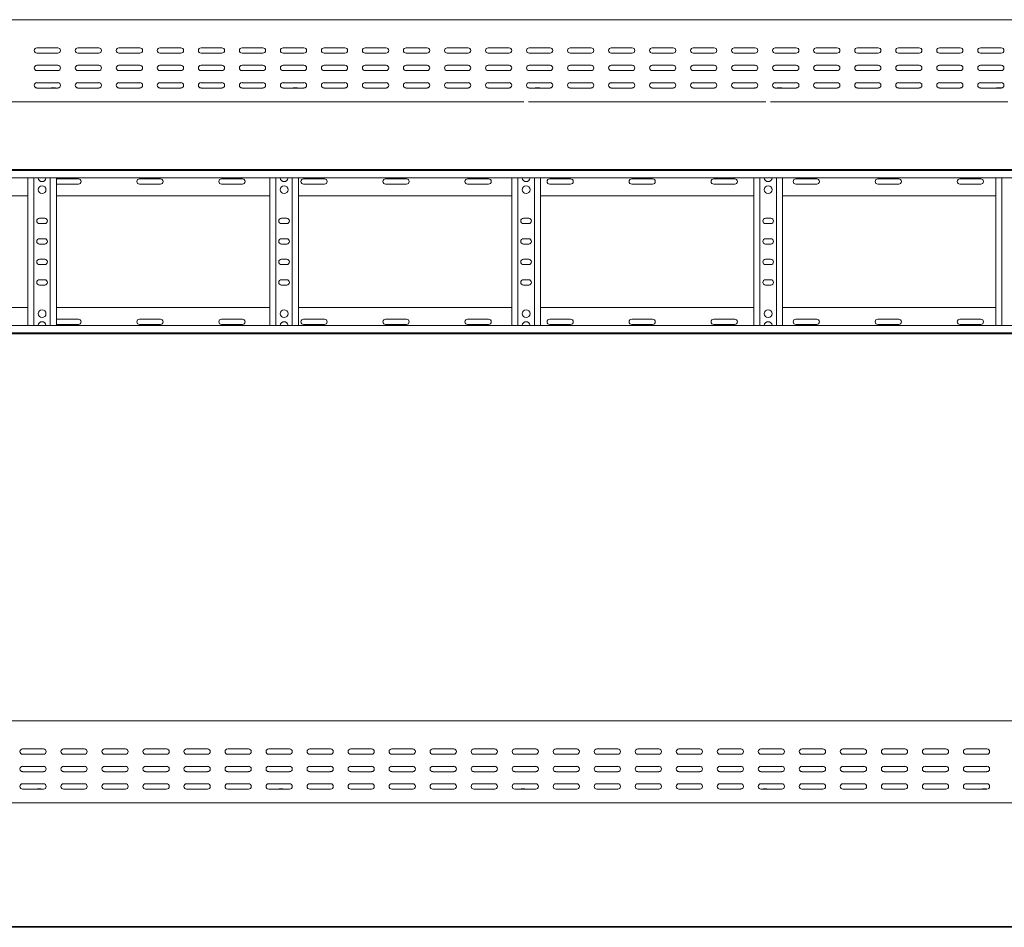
# Model space of a CAD drawing. Header units: millimetres. Extents: x -675 to 3662, y -5029 to -70.
# Tile 9 of 11: x 1153 to 2354, y -1176 to -70. Entities that reach past the tile are written whole.
import ezdxf

# ---------------------------------------------------------------- set-up
doc = ezdxf.new("R2010")
doc.units = ezdxf.units.MM

msp = doc.modelspace()

# ---------------------------------------------------------------- linework, layer by layer
at = {"color": 7, "linetype": 'Continuous', "lineweight": 15}
for p, q in [((3662.3, -69.8), (715.3, -69.8)), ((1200, -104.1), (1174.5, -104.1)), ((1250, -104.1), (1224.5, -104.1)), ((1300, -104.1), (1274.5, -104.1)), ((1350, -104.1), (1324.5, -104.1)), ((1400, -104.1), (1374.5, -104.1)), ((1450, -104.1), (1424.5, -104.1)), ((1500, -104.1), (1474.5, -104.1)), ((1550, -104.1), (1524.5, -104.1)), ((1600, -104.1), (1574.5, -104.1)), ((1650, -104.1), (1624.5, -104.1)), ((1700, -104.1), (1674.5, -104.1)), ((1750, -104.1), (1724.5, -104.1)), ((1800, -104.1), (1774.5, -104.1)), ((1850, -104.1), (1824.5, -104.1)), ((1900, -104.1), (1874.5, -104.1)), ((1950, -104.1), (1924.5, -104.1)), ((2000, -104.1), (1974.5, -104.1)), ((2050, -104.1), (2024.5, -104.1)), ((2100, -104.1), (2074.5, -104.1)), ((2150, -104.1), (2124.5, -104.1)), ((2200, -104.1), (2174.5, -104.1)), ((2250, -104.1), (2224.5, -104.1)), ((2300, -104.1), (2274.5, -104.1)), ((2350, -104.1), (2324.5, -104.1)), ((1174.5, -110.6), (1200, -110.6)), ((1224.5, -110.6), (1250, -110.6)), ((1274.5, -110.6), (1300, -110.6)), ((1324.5, -110.6), (1350, -110.6)), ((1374.5, -110.6), (1400, -110.6)), ((1424.5, -110.6), (1450, -110.6)), ((1474.5, -110.6), (1500, -110.6)), ((1524.5, -110.6), (1550, -110.6)), ((1574.5, -110.6), (1600, -110.6)), ((1624.5, -110.6), (1650, -110.6)), ((1674.5, -110.6), (1700, -110.6)), ((1724.5, -110.6), (1750, -110.6)), ((1774.5, -110.6), (1800, -110.6)), ((1824.5, -110.6), (1850, -110.6)), ((1874.5, -110.6), (1900, -110.6)), ((1924.5, -110.6), (1950, -110.6)), ((1974.5, -110.6), (2000, -110.6)), ((2024.5, -110.6), (2050, -110.6)), ((2074.5, -110.6), (2100, -110.6)), ((2124.5, -110.6), (2150, -110.6)), ((2174.5, -110.6), (2200, -110.6)), ((2224.5, -110.6), (2250, -110.6)), ((2274.5, -110.6), (2300, -110.6)), ((2324.5, -110.6), (2350, -110.6)), ((1200, -125.3), (1174.5, -125.3)), ((1174.5, -131.8), (1200, -131.8)), ((1250, -125.3), (1224.5, -125.3)), ((1224.5, -131.8), (1250, -131.8)), ((1300, -125.3), (1274.5, -125.3)), ((1274.5, -131.8), (1300, -131.8)), ((1350, -125.3), (1324.5, -125.3)), ((1324.5, -131.8), (1350, -131.8)), ((1400, -125.3), (1374.5, -125.3)), ((1374.5, -131.8), (1400, -131.8)), ((1450, -125.3), (1424.5, -125.3)), ((1424.5, -131.8), (1450, -131.8)), ((1500, -125.3), (1474.5, -125.3)), ((1474.5, -131.8), (1500, -131.8)), ((1550, -125.3), (1524.5, -125.3)), ((1524.5, -131.8), (1550, -131.8)), ((1600, -125.3), (1574.5, -125.3)), ((1574.5, -131.8), (1600, -131.8)), ((1650, -125.3), (1624.5, -125.3)), ((1624.5, -131.8), (1650, -131.8)), ((1700, -125.3), (1674.5, -125.3)), ((1674.5, -131.8), (1700, -131.8)), ((1750, -125.3), (1724.5, -125.3)), ((1724.5, -131.8), (1750, -131.8)), ((1800, -125.3), (1774.5, -125.3)), ((1774.5, -131.8), (1800, -131.8)), ((1850, -125.3), (1824.5, -125.3)), ((1824.5, -131.8), (1850, -131.8)), ((1900, -125.3), (1874.5, -125.3)), ((1874.5, -131.8), (1900, -131.8)), ((1950, -125.3), (1924.5, -125.3)), ((1924.5, -131.8), (1950, -131.8)), ((2000, -125.3), (1974.5, -125.3)), ((1974.5, -131.8), (2000, -131.8)), ((2050, -125.3), (2024.5, -125.3)), ((2024.5, -131.8), (2050, -131.8)), ((2100, -125.3), (2074.5, -125.3)), ((2074.5, -131.8), (2100, -131.8)), ((2150, -125.3), (2124.5, -125.3)), ((2124.5, -131.8), (2150, -131.8)), ((2200, -125.3), (2174.5, -125.3)), ((2174.5, -131.8), (2200, -131.8)), ((2250, -125.3), (2224.5, -125.3)), ((2224.5, -131.8), (2250, -131.8)), ((2300, -125.3), (2274.5, -125.3)), ((2274.5, -131.8), (2300, -131.8)), ((2350, -125.3), (2324.5, -125.3)), ((2324.5, -131.8), (2350, -131.8)), ((1200, -146.6), (1174.5, -146.6)), ((1174.5, -153.1), (1200, -153.1)), ((1192.6, -152.9), (1196.5, -152.9)), ((1250, -146.6), (1224.5, -146.6)), ((1224.5, -153.1), (1250, -153.1)), ((1300, -146.6), (1274.5, -146.6)), ((1274.5, -153.1), (1300, -153.1)), ((1350, -146.6), (1324.5, -146.6)), ((1324.5, -153.1), (1350, -153.1)), ((1400, -146.6), (1374.5, -146.6)), ((1374.5, -153.1), (1400, -153.1)), ((1450, -146.6), (1424.5, -146.6)), ((1424.5, -153.1), (1450, -153.1)), ((1500, -146.6), (1474.5, -146.6)), ((1474.5, -153.1), (1500, -153.1)), ((1487.6, -152.9), (1491.5, -152.9)), ((1550, -146.6), (1524.5, -146.6)), ((1524.5, -153.1), (1550, -153.1)), ((1600, -146.6), (1574.5, -146.6)), ((1574.5, -153.1), (1600, -153.1)), ((1650, -146.6), (1624.5, -146.6)), ((1624.5, -153.1), (1650, -153.1)), ((1700, -146.6), (1674.5, -146.6)), ((1674.5, -153.1), (1700, -153.1)), ((1750, -146.6), (1724.5, -146.6)), ((1724.5, -153.1), (1750, -153.1)), ((1800, -146.6), (1774.5, -146.6)), ((1774.5, -153.1), (1800, -153.1)), ((1782.6, -152.9), (1786.5, -152.9)), ((1850, -146.6), (1824.5, -146.6)), ((1824.5, -153.1), (1850, -153.1)), ((1900, -146.6), (1874.5, -146.6)), ((1874.5, -153.1), (1900, -153.1)), ((1950, -146.6), (1924.5, -146.6)), ((1924.5, -153.1), (1950, -153.1)), ((2000, -146.6), (1974.5, -146.6)), ((1974.5, -153.1), (2000, -153.1)), ((2050, -146.6), (2024.5, -146.6)), ((2024.5, -153.1), (2050, -153.1)), ((2050.1, -152.9), (2051.1, -152.9)), ((2100, -146.6), (2074.5, -146.6)), ((2074.5, -153.1), (2100, -153.1)), ((2077.6, -152.9), (2081.5, -152.9)), ((2150, -146.6), (2124.5, -146.6)), ((2124.5, -153.1), (2150, -153.1)), ((2200, -146.6), (2174.5, -146.6)), ((2174.5, -153.1), (2200, -153.1)), ((2250, -146.6), (2224.5, -146.6)), ((2224.5, -153.1), (2250, -153.1)), ((2300, -146.6), (2274.5, -146.6)), ((2274.5, -153.1), (2300, -153.1)), ((2350, -146.6), (2324.5, -146.6)), ((2324.5, -153.1), (2350, -153.1)), ((2345.1, -152.9), (2349, -152.9)), ((888.7, -169.8), (1177.8, -169.8)), ((1177.8, -169.8), (1183.7, -169.8)), ((1183.7, -169.8), (1472.8, -169.8)), ((1472.8, -169.8), (1478.7, -169.8)), ((1478.7, -169.8), (1767.8, -169.8)), ((1773.7, -169.8), (2062.8, -169.8)), ((2068.7, -169.8), (2357.8, -169.8)), ((715.2, -252.5), (3662.3, -252.5)), ((3662.3, -253.6), (715.3, -253.6)), ((715.3, -262.7), (3662.3, -262.7)), ((1163.3, -442.3), (1163.3, -262.7)), ((1170.8, -442.3), (1170.8, -262.7)), ((1190.8, -442.3), (1190.8, -262.7)), ((1198.3, -442.3), (1198.3, -262.7)), ((1225, -263.8), (1199.5, -263.8)), ((1325, -263.8), (1299.5, -263.8)), ((1425, -263.8), (1399.5, -263.8)), ((1458.3, -442.3), (1458.3, -262.7)), ((1465.8, -442.3), (1465.8, -262.7)), ((1485.8, -442.3), (1485.8, -262.7)), ((1493.3, -442.3), (1493.3, -262.7)), ((1525, -263.8), (1499.5, -263.8)), ((1625, -263.8), (1599.5, -263.8)), ((1725, -263.8), (1699.5, -263.8)), ((1753.3, -442.3), (1753.3, -262.7)), ((1760.8, -442.3), (1760.8, -262.7)), ((1780.8, -442.3), (1780.8, -262.7)), ((1788.3, -442.3), (1788.3, -262.7)), ((1825, -263.8), (1799.5, -263.8)), ((1925, -263.8), (1899.5, -263.8)), ((2025, -263.8), (1999.5, -263.8)), ((2048.3, -442.3), (2048.3, -262.7)), ((2055.8, -442.3), (2055.8, -262.7)), ((2075.8, -442.3), (2075.8, -262.7)), ((2083.3, -442.3), (2083.3, -262.7)), ((2125, -263.8), (2099.5, -263.8)), ((2225, -263.8), (2199.5, -263.8)), ((2325, -263.8), (2299.5, -263.8)), ((2343.3, -442.3), (2343.3, -262.7)), ((2350.8, -442.3), (2350.8, -262.7)), ((1199.5, -270.3), (1225, -270.3)), ((1299.5, -270.3), (1325, -270.3)), ((1399.5, -270.3), (1425, -270.3)), ((1499.5, -270.3), (1525, -270.3)), ((1599.5, -270.3), (1625, -270.3)), ((1699.5, -270.3), (1725, -270.3)), ((1799.5, -270.3), (1825, -270.3)), ((1899.5, -270.3), (1925, -270.3)), ((1999.5, -270.3), (2025, -270.3)), ((2099.5, -270.3), (2125, -270.3)), ((2199.5, -270.3), (2225, -270.3)), ((2299.5, -270.3), (2325, -270.3)), ((903.3, -284.5), (1163.3, -284.5)), ((1198.3, -284.5), (1458.3, -284.5)), ((1493.3, -284.5), (1753.3, -284.5)), ((1788.3, -284.5), (2048.3, -284.5)), ((2083.3, -284.5), (2343.3, -284.5)), ((1184, -311.8), (1177.5, -311.8)), ((1479, -311.8), (1472.5, -311.8)), ((1774, -311.8), (1767.5, -311.8)), ((2069, -311.8), (2062.5, -311.8)), ((1177.5, -318.3), (1184, -318.3)), ((1472.5, -318.3), (1479, -318.3)), ((1767.5, -318.3), (1774, -318.3)), ((2062.5, -318.3), (2069, -318.3)), ((1184, -336.8), (1177.5, -336.8)), ((1177.5, -343.3), (1184, -343.3)), ((1479, -336.8), (1472.5, -336.8)), ((1472.5, -343.3), (1479, -343.3)), ((1774, -336.8), (1767.5, -336.8)), ((1767.5, -343.3), (1774, -343.3)), ((2069, -336.8), (2062.5, -336.8)), ((2062.5, -343.3), (2069, -343.3)), ((1184, -361.8), (1177.5, -361.8)), ((1177.5, -368.3), (1184, -368.3)), ((1479, -361.8), (1472.5, -361.8)), ((1472.5, -368.3), (1479, -368.3)), ((1774, -361.8), (1767.5, -361.8)), ((1767.5, -368.3), (1774, -368.3)), ((2069, -361.8), (2062.5, -361.8)), ((2062.5, -368.3), (2069, -368.3)), ((1184, -386.8), (1177.5, -386.8)), ((1177.5, -393.3), (1184, -393.3)), ((1479, -386.8), (1472.5, -386.8)), ((1472.5, -393.3), (1479, -393.3)), ((1774, -386.8), (1767.5, -386.8)), ((1767.5, -393.3), (1774, -393.3)), ((2069, -386.8), (2062.5, -386.8)), ((2062.5, -393.3), (2069, -393.3)), ((903.3, -420.5), (1163.3, -420.5)), ((1198.3, -420.5), (1458.3, -420.5)), ((1493.3, -420.5), (1753.3, -420.5)), ((1788.3, -420.5), (2048.3, -420.5)), ((2083.3, -420.5), (2343.3, -420.5)), ((3662.3, -442.3), (715.3, -442.3)), ((1199.5, -434.8), (1225, -434.8)), ((1225, -441.3), (1199.5, -441.3)), ((1299.5, -434.8), (1325, -434.8)), ((1325, -441.3), (1299.5, -441.3)), ((1399.5, -434.8), (1425, -434.8)), ((1425, -441.3), (1399.5, -441.3)), ((1499.5, -434.8), (1525, -434.8)), ((1525, -441.3), (1499.5, -441.3)), ((1599.5, -434.8), (1625, -434.8)), ((1625, -441.3), (1599.5, -441.3)), ((1699.5, -434.8), (1725, -434.8)), ((1725, -441.3), (1699.5, -441.3)), ((1799.5, -434.8), (1825, -434.8)), ((1825, -441.3), (1799.5, -441.3)), ((1899.5, -434.8), (1925, -434.8)), ((1925, -441.3), (1899.5, -441.3)), ((1999.5, -434.8), (2025, -434.8)), ((2025, -441.3), (1999.5, -441.3)), ((2099.5, -434.8), (2125, -434.8)), ((2125, -441.3), (2099.5, -441.3)), ((2199.5, -434.8), (2225, -434.8)), ((2225, -441.3), (2199.5, -441.3)), ((2299.5, -434.8), (2325, -434.8)), ((2325, -441.3), (2299.5, -441.3)), ((715.2, -452.5), (3662.3, -452.5)), ((715.3, -451.4), (3662.3, -451.4)), ((3644.7, -924.2), (697.7, -924.2)), ((1182.5, -958.4), (1157, -958.4)), ((1232.5, -958.4), (1207, -958.4)), ((1282.5, -958.4), (1257, -958.4)), ((1332.5, -958.4), (1307, -958.4)), ((1382.5, -958.4), (1357, -958.4)), ((1432.5, -958.4), (1407, -958.4)), ((1482.5, -958.4), (1457, -958.4)), ((1532.5, -958.4), (1507, -958.4)), ((1582.5, -958.4), (1557, -958.4)), ((1632.5, -958.4), (1607, -958.4)), ((1682.5, -958.4), (1657, -958.4)), ((1732.5, -958.4), (1707, -958.4)), ((1782.5, -958.4), (1757, -958.4)), ((1832.5, -958.4), (1807, -958.4)), ((1882.5, -958.4), (1857, -958.4)), ((1932.5, -958.4), (1907, -958.4)), ((1982.5, -958.4), (1957, -958.4)), ((2032.5, -958.4), (2007, -958.4)), ((2082.5, -958.4), (2057, -958.4)), ((2132.5, -958.4), (2107, -958.4)), ((2182.5, -958.4), (2157, -958.4)), ((2232.5, -958.4), (2207, -958.4)), ((2282.5, -958.4), (2257, -958.4)), ((2332.5, -958.4), (2307, -958.4)), ((1157, -964.9), (1182.5, -964.9)), ((1207, -964.9), (1232.5, -964.9)), ((1257, -964.9), (1282.5, -964.9)), ((1307, -964.9), (1332.5, -964.9)), ((1357, -964.9), (1382.5, -964.9)), ((1407, -964.9), (1432.5, -964.9)), ((1457, -964.9), (1482.5, -964.9)), ((1507, -964.9), (1532.5, -964.9)), ((1557, -964.9), (1582.5, -964.9)), ((1607, -964.9), (1632.5, -964.9)), ((1657, -964.9), (1682.5, -964.9)), ((1707, -964.9), (1732.5, -964.9)), ((1757, -964.9), (1782.5, -964.9)), ((1807, -964.9), (1832.5, -964.9)), ((1857, -964.9), (1882.5, -964.9)), ((1907, -964.9), (1932.5, -964.9)), ((1957, -964.9), (1982.5, -964.9)), ((2007, -964.9), (2032.5, -964.9)), ((2057, -964.9), (2082.5, -964.9)), ((2107, -964.9), (2132.5, -964.9)), ((2157, -964.9), (2182.5, -964.9)), ((2207, -964.9), (2232.5, -964.9)), ((2257, -964.9), (2282.5, -964.9)), ((2307, -964.9), (2332.5, -964.9)), ((1182.5, -979.7), (1157, -979.7)), ((1232.5, -979.7), (1207, -979.7)), ((1282.5, -979.7), (1257, -979.7)), ((1332.5, -979.7), (1307, -979.7)), ((1382.5, -979.7), (1357, -979.7)), ((1432.5, -979.7), (1407, -979.7)), ((1482.5, -979.7), (1457, -979.7)), ((1532.5, -979.7), (1507, -979.7)), ((1582.5, -979.7), (1557, -979.7)), ((1632.5, -979.7), (1607, -979.7)), ((1682.5, -979.7), (1657, -979.7)), ((1732.5, -979.7), (1707, -979.7)), ((1782.5, -979.7), (1757, -979.7)), ((1832.5, -979.7), (1807, -979.7)), ((1882.5, -979.7), (1857, -979.7)), ((1932.5, -979.7), (1907, -979.7)), ((1982.5, -979.7), (1957, -979.7)), ((2032.5, -979.7), (2007, -979.7)), ((2082.5, -979.7), (2057, -979.7)), ((2132.5, -979.7), (2107, -979.7)), ((2182.5, -979.7), (2157, -979.7)), ((2232.5, -979.7), (2207, -979.7)), ((2282.5, -979.7), (2257, -979.7)), ((2332.5, -979.7), (2307, -979.7)), ((1157, -986.2), (1182.5, -986.2)), ((1207, -986.2), (1232.5, -986.2)), ((1257, -986.2), (1282.5, -986.2)), ((1307, -986.2), (1332.5, -986.2)), ((1357, -986.2), (1382.5, -986.2)), ((1407, -986.2), (1432.5, -986.2)), ((1457, -986.2), (1482.5, -986.2)), ((1507, -986.2), (1532.5, -986.2)), ((1557, -986.2), (1582.5, -986.2)), ((1607, -986.2), (1632.5, -986.2)), ((1657, -986.2), (1682.5, -986.2)), ((1707, -986.2), (1732.5, -986.2)), ((1757, -986.2), (1782.5, -986.2)), ((1807, -986.2), (1832.5, -986.2)), ((1857, -986.2), (1882.5, -986.2)), ((1907, -986.2), (1932.5, -986.2)), ((1957, -986.2), (1982.5, -986.2)), ((2007, -986.2), (2032.5, -986.2)), ((2057, -986.2), (2082.5, -986.2)), ((2107, -986.2), (2132.5, -986.2)), ((2157, -986.2), (2182.5, -986.2)), ((2207, -986.2), (2232.5, -986.2)), ((2257, -986.2), (2282.5, -986.2)), ((2307, -986.2), (2332.5, -986.2)), ((1182.5, -1000.9), (1157, -1000.9)), ((1157, -1007.4), (1182.5, -1007.4)), ((1175, -1007.3), (1178.9, -1007.3)), ((1232.5, -1000.9), (1207, -1000.9)), ((1207, -1007.4), (1232.5, -1007.4)), ((1282.5, -1000.9), (1257, -1000.9)), ((1257, -1007.4), (1282.5, -1007.4)), ((1332.5, -1000.9), (1307, -1000.9)), ((1307, -1007.4), (1332.5, -1007.4)), ((1382.5, -1000.9), (1357, -1000.9)), ((1357, -1007.4), (1382.5, -1007.4)), ((1432.5, -1000.9), (1407, -1000.9)), ((1407, -1007.4), (1432.5, -1007.4)), ((1482.5, -1000.9), (1457, -1000.9)), ((1457, -1007.4), (1482.5, -1007.4)), ((1470, -1007.3), (1473.9, -1007.3)), ((1532.5, -1000.9), (1507, -1000.9)), ((1507, -1007.4), (1532.5, -1007.4)), ((1582.5, -1000.9), (1557, -1000.9)), ((1557, -1007.4), (1582.5, -1007.4)), ((1632.5, -1000.9), (1607, -1000.9)), ((1607, -1007.4), (1632.5, -1007.4)), ((1682.5, -1000.9), (1657, -1000.9)), ((1657, -1007.4), (1682.5, -1007.4)), ((1732.5, -1000.9), (1707, -1000.9)), ((1707, -1007.4), (1732.5, -1007.4)), ((1782.5, -1000.9), (1757, -1000.9)), ((1757, -1007.4), (1782.5, -1007.4)), ((1765, -1007.3), (1768.9, -1007.3)), ((1832.5, -1000.9), (1807, -1000.9)), ((1807, -1007.4), (1832.5, -1007.4)), ((1882.5, -1000.9), (1857, -1000.9)), ((1857, -1007.4), (1882.5, -1007.4)), ((1932.5, -1000.9), (1907, -1000.9)), ((1907, -1007.4), (1932.5, -1007.4)), ((1982.5, -1000.9), (1957, -1000.9)), ((1957, -1007.4), (1982.5, -1007.4)), ((2032.5, -1000.9), (2007, -1000.9)), ((2007, -1007.4), (2032.5, -1007.4)), ((2032.5, -1007.3), (2033.6, -1007.3)), ((2082.5, -1000.9), (2057, -1000.9)), ((2057, -1007.4), (2082.5, -1007.4)), ((2060, -1007.3), (2063.9, -1007.3)), ((2132.5, -1000.9), (2107, -1000.9)), ((2107, -1007.4), (2132.5, -1007.4)), ((2182.5, -1000.9), (2157, -1000.9)), ((2157, -1007.4), (2182.5, -1007.4)), ((2232.5, -1000.9), (2207, -1000.9)), ((2207, -1007.4), (2232.5, -1007.4)), ((2282.5, -1000.9), (2257, -1000.9)), ((2257, -1007.4), (2282.5, -1007.4)), ((2332.5, -1000.9), (2307, -1000.9)), ((2307, -1007.4), (2332.5, -1007.4)), ((2327.5, -1007.3), (2331.4, -1007.3)), ((871.2, -1024.2), (1750.3, -1024.2)), ((1750.3, -1024.2), (1756.2, -1024.2)), ((1756.2, -1024.2), (2635.3, -1024.2)), ((697.6, -1174.7), (3644.7, -1174.7)), ((3644.7, -1175.8), (697.7, -1175.8))]:
    msp.add_line(p, q, dxfattribs=at)
at = {"color": 7, "linetype": 'Continuous', "lineweight": 15, "flags": 128}
for points in [[(1199.5, -263.8), (1198.4, -263.9), (1198.3, -264)], [(1198.3, -270), (1198.4, -270.1), (1199.5, -270.3)], [(1198.3, -435), (1198.4, -434.9), (1199.5, -434.8)], [(1199.5, -441.3), (1198.4, -441.1), (1198.3, -441)]]:
    msp.add_lwpolyline(points, dxfattribs=at)
at = {"color": 7, "linetype": 'Continuous', "lineweight": 15}
for centre in [(1180.8, -277), (1475.8, -277), (1770.8, -277), (2065.8, -277), (1180.8, -428), (1475.8, -428), (1770.8, -428), (2065.8, -428)]:
    msp.add_circle(centre, 4.75, dxfattribs=at)
for centre, radius, start, end in [((1174.5, -107.3), 3.25, 90, 270), ((1200, -107.3), 3.25, 270, 90), ((1224.5, -107.3), 3.25, 90, 270), ((1250, -107.3), 3.25, 270, 90), ((1274.5, -107.3), 3.25, 90, 270), ((1300, -107.3), 3.25, 270, 90), ((1324.5, -107.3), 3.25, 90, 270), ((1350, -107.3), 3.25, 270, 90), ((1374.5, -107.3), 3.25, 90, 270), ((1400, -107.3), 3.25, 270, 90), ((1424.5, -107.3), 3.25, 90, 270), ((1450, -107.3), 3.25, 270, 90), ((1474.5, -107.3), 3.25, 90, 270), ((1500, -107.3), 3.25, 270, 90), ((1524.5, -107.3), 3.25, 90, 270), ((1550, -107.3), 3.25, 270, 90), ((1574.5, -107.3), 3.25, 90, 270), ((1600, -107.3), 3.25, 270, 90), ((1624.5, -107.3), 3.25, 90, 270), ((1650, -107.3), 3.25, 270, 90), ((1674.5, -107.3), 3.25, 90, 270), ((1700, -107.3), 3.25, 270, 90), ((1724.5, -107.3), 3.25, 90, 270), ((1750, -107.3), 3.25, 270, 90), ((1774.5, -107.3), 3.25, 90, 270), ((1800, -107.3), 3.25, 270, 90), ((1824.5, -107.3), 3.25, 90, 270), ((1850, -107.3), 3.25, 270, 90), ((1874.5, -107.3), 3.25, 90, 270), ((1900, -107.3), 3.25, 270, 90), ((1924.5, -107.3), 3.25, 90, 270), ((1950, -107.3), 3.25, 270, 90), ((1974.5, -107.3), 3.25, 90, 270), ((2000, -107.3), 3.25, 270, 90), ((2024.5, -107.3), 3.25, 90, 270), ((2050, -107.3), 3.25, 270, 90), ((2074.5, -107.3), 3.25, 90, 270), ((2100, -107.3), 3.25, 270, 90), ((2124.5, -107.3), 3.25, 90, 270), ((2150, -107.3), 3.25, 270, 90), ((2174.5, -107.3), 3.25, 90, 270), ((2200, -107.3), 3.25, 270, 90), ((2224.5, -107.3), 3.25, 90, 270), ((2250, -107.3), 3.25, 270, 90), ((2274.5, -107.3), 3.25, 90, 270), ((2300, -107.3), 3.25, 270, 90), ((2324.5, -107.3), 3.25, 90, 270), ((2350, -107.3), 3.25, 270, 90), ((1174.5, -128.6), 3.25, 90, 270), ((1200, -128.6), 3.25, 270, 90), ((1224.5, -128.6), 3.25, 90, 270), ((1250, -128.6), 3.25, 270, 90), ((1274.5, -128.6), 3.25, 90, 270), ((1300, -128.6), 3.25, 270, 90), ((1324.5, -128.6), 3.25, 90, 270), ((1350, -128.6), 3.25, 270, 90), ((1374.5, -128.6), 3.25, 90, 270), ((1400, -128.6), 3.25, 270, 90), ((1424.5, -128.6), 3.25, 90, 270), ((1450, -128.6), 3.25, 270, 90), ((1474.5, -128.6), 3.25, 90, 270), ((1500, -128.6), 3.25, 270, 90), ((1524.5, -128.6), 3.25, 90, 270), ((1550, -128.6), 3.25, 270, 90), ((1574.5, -128.6), 3.25, 90, 270), ((1600, -128.6), 3.25, 270, 90), ((1624.5, -128.6), 3.25, 90, 270), ((1650, -128.6), 3.25, 270, 90), ((1674.5, -128.6), 3.25, 90, 270), ((1700, -128.6), 3.25, 270, 90), ((1724.5, -128.6), 3.25, 90, 270), ((1750, -128.6), 3.25, 270, 90), ((1774.5, -128.6), 3.25, 90, 270), ((1800, -128.6), 3.25, 270, 90), ((1824.5, -128.6), 3.25, 90, 270), ((1850, -128.6), 3.25, 270, 90), ((1874.5, -128.6), 3.25, 90, 270), ((1900, -128.6), 3.25, 270, 90), ((1924.5, -128.6), 3.25, 90, 270), ((1950, -128.6), 3.25, 270, 90), ((1974.5, -128.6), 3.25, 90, 270), ((2000, -128.6), 3.25, 270, 90), ((2024.5, -128.6), 3.25, 90, 270), ((2050, -128.6), 3.25, 270, 90), ((2074.5, -128.6), 3.25, 90, 270), ((2100, -128.6), 3.25, 270, 90), ((2124.5, -128.6), 3.25, 90, 270), ((2150, -128.6), 3.25, 270, 90), ((2174.5, -128.6), 3.25, 90, 270), ((2200, -128.6), 3.25, 270, 90), ((2224.5, -128.6), 3.25, 90, 270), ((2250, -128.6), 3.25, 270, 90), ((2274.5, -128.6), 3.25, 90, 270), ((2300, -128.6), 3.25, 270, 90), ((2324.5, -128.6), 3.25, 90, 270), ((2350, -128.6), 3.25, 270, 90), ((1174.5, -149.8), 3.25, 90, 270), ((1192.6, -154.7), 1.8, 90, 116.5628), ((1196.5, -154.7), 1.8, 63.4372, 90), ((1200, -149.8), 3.25, 270, 90), ((1224.5, -149.8), 3.25, 90, 270), ((1250, -149.8), 3.25, 270, 90), ((1274.5, -149.8), 3.25, 90, 270), ((1300, -149.8), 3.25, 270, 90), ((1324.5, -149.8), 3.25, 90, 270), ((1350, -149.8), 3.25, 270, 90), ((1374.5, -149.8), 3.25, 90, 270), ((1400, -149.8), 3.25, 270, 90), ((1424.5, -149.8), 3.25, 90, 270), ((1450, -149.8), 3.25, 270, 90), ((1474.5, -149.8), 3.25, 90, 270), ((1487.6, -154.7), 1.8, 90, 116.5628), ((1491.5, -154.7), 1.8, 63.4372, 90), ((1500, -149.8), 3.25, 270, 90), ((1524.5, -149.8), 3.25, 90, 270), ((1550, -149.8), 3.25, 270, 90), ((1574.5, -149.8), 3.25, 90, 270), ((1600, -149.8), 3.25, 270, 90), ((1624.5, -149.8), 3.25, 90, 270), ((1650, -149.8), 3.25, 270, 90), ((1674.5, -149.8), 3.25, 90, 270), ((1700, -149.8), 3.25, 270, 90), ((1724.5, -149.8), 3.25, 90, 270), ((1750, -149.8), 3.25, 270, 90), ((1774.5, -149.8), 3.25, 90, 270), ((1782.6, -154.7), 1.8, 90, 116.5628), ((1786.5, -154.7), 1.8, 63.4372, 90), ((1800, -149.8), 3.25, 270, 90), ((1824.5, -149.8), 3.25, 90, 270), ((1850, -149.8), 3.25, 270, 90), ((1874.5, -149.8), 3.25, 90, 270), ((1900, -149.8), 3.25, 270, 90), ((1924.5, -149.8), 3.25, 90, 270), ((1950, -149.8), 3.25, 270, 90), ((1974.5, -149.8), 3.25, 90, 270), ((2000, -149.8), 3.25, 270, 90), ((2024.5, -149.8), 3.25, 90, 270), ((2050.1, -154.7), 1.8, 90, 116.5628), ((2050, -149.8), 3.25, 270, 90), ((2074.5, -149.8), 3.25, 90, 270), ((2077.6, -154.7), 1.8, 90, 116.5628), ((2081.5, -154.7), 1.8, 63.4372, 90), ((2100, -149.8), 3.25, 270, 90), ((2124.5, -149.8), 3.25, 90, 270), ((2150, -149.8), 3.25, 270, 90), ((2174.5, -149.8), 3.25, 90, 270), ((2200, -149.8), 3.25, 270, 90), ((2224.5, -149.8), 3.25, 90, 270), ((2250, -149.8), 3.25, 270, 90), ((2274.5, -149.8), 3.25, 90, 270), ((2300, -149.8), 3.25, 270, 90), ((2324.5, -149.8), 3.25, 90, 270), ((2345.1, -154.7), 1.8, 90, 116.5628), ((2349, -154.7), 1.8, 63.4372, 90), ((2350, -149.8), 3.25, 270, 90), ((1180.8, -262.4), 4.75, 183.9233, 356.0767), ((1225, -267), 3.25, 270, 90), ((1299.5, -267), 3.25, 90, 270), ((1325, -267), 3.25, 270, 90), ((1399.5, -267), 3.25, 90, 270), ((1425, -267), 3.25, 270, 90), ((1475.8, -262.4), 4.75, 183.9233, 356.0767), ((1499.5, -267), 3.25, 90, 270), ((1525, -267), 3.25, 270, 90), ((1599.5, -267), 3.25, 90, 270), ((1625, -267), 3.25, 270, 90), ((1699.5, -267), 3.25, 90, 270), ((1725, -267), 3.25, 270, 90), ((1770.8, -262.4), 4.75, 183.9233, 356.0767), ((1799.5, -267), 3.25, 90, 270), ((1825, -267), 3.25, 270, 90), ((1899.5, -267), 3.25, 90, 270), ((1925, -267), 3.25, 270, 90), ((1999.5, -267), 3.25, 90, 270), ((2025, -267), 3.25, 270, 90), ((2065.8, -262.4), 4.75, 183.9233, 356.0767), ((2099.5, -267), 3.25, 90, 270), ((2125, -267), 3.25, 270, 90), ((2199.5, -267), 3.25, 90, 270), ((2225, -267), 3.25, 270, 90), ((2299.5, -267), 3.25, 90, 270), ((2325, -267), 3.25, 270, 90), ((1177.5, -315), 3.25, 90, 270), ((1184, -315), 3.25, 270, 90), ((1472.5, -315), 3.25, 90, 270), ((1479, -315), 3.25, 270, 90), ((1767.5, -315), 3.25, 90, 270), ((1774, -315), 3.25, 270, 90), ((2062.5, -315), 3.25, 90, 270), ((2069, -315), 3.25, 270, 90), ((1177.5, -340), 3.25, 90, 270), ((1184, -340), 3.25, 270, 90), ((1472.5, -340), 3.25, 90, 270), ((1479, -340), 3.25, 270, 90), ((1767.5, -340), 3.25, 90, 270), ((1774, -340), 3.25, 270, 90), ((2062.5, -340), 3.25, 90, 270), ((2069, -340), 3.25, 270, 90), ((1177.5, -365), 3.25, 90, 270), ((1184, -365), 3.25, 270, 90), ((1472.5, -365), 3.25, 90, 270), ((1479, -365), 3.25, 270, 90), ((1767.5, -365), 3.25, 90, 270), ((1774, -365), 3.25, 270, 90), ((2062.5, -365), 3.25, 90, 270), ((2069, -365), 3.25, 270, 90), ((1177.5, -390), 3.25, 90, 270), ((1184, -390), 3.25, 270, 90), ((1472.5, -390), 3.25, 90, 270), ((1479, -390), 3.25, 270, 90), ((1767.5, -390), 3.25, 90, 270), ((1774, -390), 3.25, 270, 90), ((2062.5, -390), 3.25, 90, 270), ((2069, -390), 3.25, 270, 90), ((1180.8, -442.6), 4.75, 3.9233, 176.0767), ((1225, -438), 3.25, 270, 90), ((1299.5, -438), 3.25, 90, 270), ((1325, -438), 3.25, 270, 90), ((1399.5, -438), 3.25, 90, 270), ((1425, -438), 3.25, 270, 90), ((1475.8, -442.6), 4.75, 3.9233, 176.0767), ((1499.5, -438), 3.25, 90, 270), ((1525, -438), 3.25, 270, 90), ((1599.5, -438), 3.25, 90, 270), ((1625, -438), 3.25, 270, 90), ((1699.5, -438), 3.25, 90, 270), ((1725, -438), 3.25, 270, 90), ((1770.8, -442.6), 4.75, 3.9233, 176.0767), ((1799.5, -438), 3.25, 90, 270), ((1825, -438), 3.25, 270, 90), ((1899.5, -438), 3.25, 90, 270), ((1925, -438), 3.25, 270, 90), ((1999.5, -438), 3.25, 90, 270), ((2025, -438), 3.25, 270, 90), ((2065.8, -442.6), 4.75, 3.9233, 176.0767), ((2099.5, -438), 3.25, 90, 270), ((2125, -438), 3.25, 270, 90), ((2199.5, -438), 3.25, 90, 270), ((2225, -438), 3.25, 270, 90), ((2299.5, -438), 3.25, 90, 270), ((2325, -438), 3.25, 270, 90), ((1157, -961.7), 3.25, 90, 270), ((1182.5, -961.7), 3.25, 270, 90), ((1207, -961.7), 3.25, 90, 270), ((1232.5, -961.7), 3.25, 270, 90), ((1257, -961.7), 3.25, 90, 270), ((1282.5, -961.7), 3.25, 270, 90), ((1307, -961.7), 3.25, 90, 270), ((1332.5, -961.7), 3.25, 270, 90), ((1357, -961.7), 3.25, 90, 270), ((1382.5, -961.7), 3.25, 270, 90), ((1407, -961.7), 3.25, 90, 270), ((1432.5, -961.7), 3.25, 270, 90), ((1457, -961.7), 3.25, 90, 270), ((1482.5, -961.7), 3.25, 270, 90), ((1507, -961.7), 3.25, 90, 270), ((1532.5, -961.7), 3.25, 270, 90), ((1557, -961.7), 3.25, 90, 270), ((1582.5, -961.7), 3.25, 270, 90), ((1607, -961.7), 3.25, 90, 270), ((1632.5, -961.7), 3.25, 270, 90), ((1657, -961.7), 3.25, 90, 270), ((1682.5, -961.7), 3.25, 270, 90), ((1707, -961.7), 3.25, 90, 270), ((1732.5, -961.7), 3.25, 270, 90), ((1757, -961.7), 3.25, 90, 270), ((1782.5, -961.7), 3.25, 270, 90), ((1807, -961.7), 3.25, 90, 270), ((1832.5, -961.7), 3.25, 270, 90), ((1857, -961.7), 3.25, 90, 270), ((1882.5, -961.7), 3.25, 270, 90), ((1907, -961.7), 3.25, 90, 270), ((1932.5, -961.7), 3.25, 270, 90), ((1957, -961.7), 3.25, 90, 270), ((1982.5, -961.7), 3.25, 270, 90), ((2007, -961.7), 3.25, 90, 270), ((2032.5, -961.7), 3.25, 270, 90), ((2057, -961.7), 3.25, 90, 270), ((2082.5, -961.7), 3.25, 270, 90), ((2107, -961.7), 3.25, 90, 270), ((2132.5, -961.7), 3.25, 270, 90), ((2157, -961.7), 3.25, 90, 270), ((2182.5, -961.7), 3.25, 270, 90), ((2207, -961.7), 3.25, 90, 270), ((2232.5, -961.7), 3.25, 270, 90), ((2257, -961.7), 3.25, 90, 270), ((2282.5, -961.7), 3.25, 270, 90), ((2307, -961.7), 3.25, 90, 270), ((2332.5, -961.7), 3.25, 270, 90), ((1157, -982.9), 3.25, 90, 270), ((1182.5, -982.9), 3.25, 270, 90), ((1207, -982.9), 3.25, 90, 270), ((1232.5, -982.9), 3.25, 270, 90), ((1257, -982.9), 3.25, 90, 270), ((1282.5, -982.9), 3.25, 270, 90), ((1307, -982.9), 3.25, 90, 270), ((1332.5, -982.9), 3.25, 270, 90), ((1357, -982.9), 3.25, 90, 270), ((1382.5, -982.9), 3.25, 270, 90), ((1407, -982.9), 3.25, 90, 270), ((1432.5, -982.9), 3.25, 270, 90), ((1457, -982.9), 3.25, 90, 270), ((1482.5, -982.9), 3.25, 270, 90), ((1507, -982.9), 3.25, 90, 270), ((1532.5, -982.9), 3.25, 270, 90), ((1557, -982.9), 3.25, 90, 270), ((1582.5, -982.9), 3.25, 270, 90), ((1607, -982.9), 3.25, 90, 270), ((1632.5, -982.9), 3.25, 270, 90), ((1657, -982.9), 3.25, 90, 270), ((1682.5, -982.9), 3.25, 270, 90), ((1707, -982.9), 3.25, 90, 270), ((1732.5, -982.9), 3.25, 270, 90), ((1757, -982.9), 3.25, 90, 270), ((1782.5, -982.9), 3.25, 270, 90), ((1807, -982.9), 3.25, 90, 270), ((1832.5, -982.9), 3.25, 270, 90), ((1857, -982.9), 3.25, 90, 270), ((1882.5, -982.9), 3.25, 270, 90), ((1907, -982.9), 3.25, 90, 270), ((1932.5, -982.9), 3.25, 270, 90), ((1957, -982.9), 3.25, 90, 270), ((1982.5, -982.9), 3.25, 270, 90), ((2007, -982.9), 3.25, 90, 270), ((2032.5, -982.9), 3.25, 270, 90), ((2057, -982.9), 3.25, 90, 270), ((2082.5, -982.9), 3.25, 270, 90), ((2107, -982.9), 3.25, 90, 270), ((2132.5, -982.9), 3.25, 270, 90), ((2157, -982.9), 3.25, 90, 270), ((2182.5, -982.9), 3.25, 270, 90), ((2207, -982.9), 3.25, 90, 270), ((2232.5, -982.9), 3.25, 270, 90), ((2257, -982.9), 3.25, 90, 270), ((2282.5, -982.9), 3.25, 270, 90), ((2307, -982.9), 3.25, 90, 270), ((2332.5, -982.9), 3.25, 270, 90), ((1157, -1004.2), 3.25, 90, 270), ((1175, -1009.1), 1.8, 90, 116.5628), ((1178.9, -1009.1), 1.8, 63.4372, 90), ((1182.5, -1004.2), 3.25, 270, 90), ((1207, -1004.2), 3.25, 90, 270), ((1232.5, -1004.2), 3.25, 270, 90), ((1257, -1004.2), 3.25, 90, 270), ((1282.5, -1004.2), 3.25, 270, 90), ((1307, -1004.2), 3.25, 90, 270), ((1332.5, -1004.2), 3.25, 270, 90), ((1357, -1004.2), 3.25, 90, 270), ((1382.5, -1004.2), 3.25, 270, 90), ((1407, -1004.2), 3.25, 90, 270), ((1432.5, -1004.2), 3.25, 270, 90), ((1457, -1004.2), 3.25, 90, 270), ((1470, -1009.1), 1.8, 90, 116.5628), ((1473.9, -1009.1), 1.8, 63.4372, 90), ((1482.5, -1004.2), 3.25, 270, 90), ((1507, -1004.2), 3.25, 90, 270), ((1532.5, -1004.2), 3.25, 270, 90), ((1557, -1004.2), 3.25, 90, 270), ((1582.5, -1004.2), 3.25, 270, 90), ((1607, -1004.2), 3.25, 90, 270), ((1632.5, -1004.2), 3.25, 270, 90), ((1657, -1004.2), 3.25, 90, 270), ((1682.5, -1004.2), 3.25, 270, 90), ((1707, -1004.2), 3.25, 90, 270), ((1732.5, -1004.2), 3.25, 270, 90), ((1757, -1004.2), 3.25, 90, 270), ((1765, -1009.1), 1.8, 90, 116.5628), ((1768.9, -1009.1), 1.8, 63.4372, 90), ((1782.5, -1004.2), 3.25, 270, 90), ((1807, -1004.2), 3.25, 90, 270), ((1832.5, -1004.2), 3.25, 270, 90), ((1857, -1004.2), 3.25, 90, 270), ((1882.5, -1004.2), 3.25, 270, 90), ((1907, -1004.2), 3.25, 90, 270), ((1932.5, -1004.2), 3.25, 270, 90), ((1957, -1004.2), 3.25, 90, 270), ((1982.5, -1004.2), 3.25, 270, 90), ((2007, -1004.2), 3.25, 90, 270), ((2032.5, -1009.1), 1.8, 90, 116.5628), ((2032.5, -1004.2), 3.25, 270, 90), ((2057, -1004.2), 3.25, 90, 270), ((2060, -1009.1), 1.8, 90, 116.5628), ((2063.9, -1009.1), 1.8, 63.4372, 90), ((2082.5, -1004.2), 3.25, 270, 90), ((2107, -1004.2), 3.25, 90, 270), ((2132.5, -1004.2), 3.25, 270, 90), ((2157, -1004.2), 3.25, 90, 270), ((2182.5, -1004.2), 3.25, 270, 90), ((2207, -1004.2), 3.25, 90, 270), ((2232.5, -1004.2), 3.25, 270, 90), ((2257, -1004.2), 3.25, 90, 270), ((2282.5, -1004.2), 3.25, 270, 90), ((2307, -1004.2), 3.25, 90, 270), ((2327.5, -1009.1), 1.8, 90, 116.5628), ((2331.4, -1009.1), 1.8, 63.4372, 90), ((2332.5, -1004.2), 3.25, 270, 90)]:
    msp.add_arc(centre, radius, start, end, dxfattribs=at)

doc.saveas('drawing.dxf')
